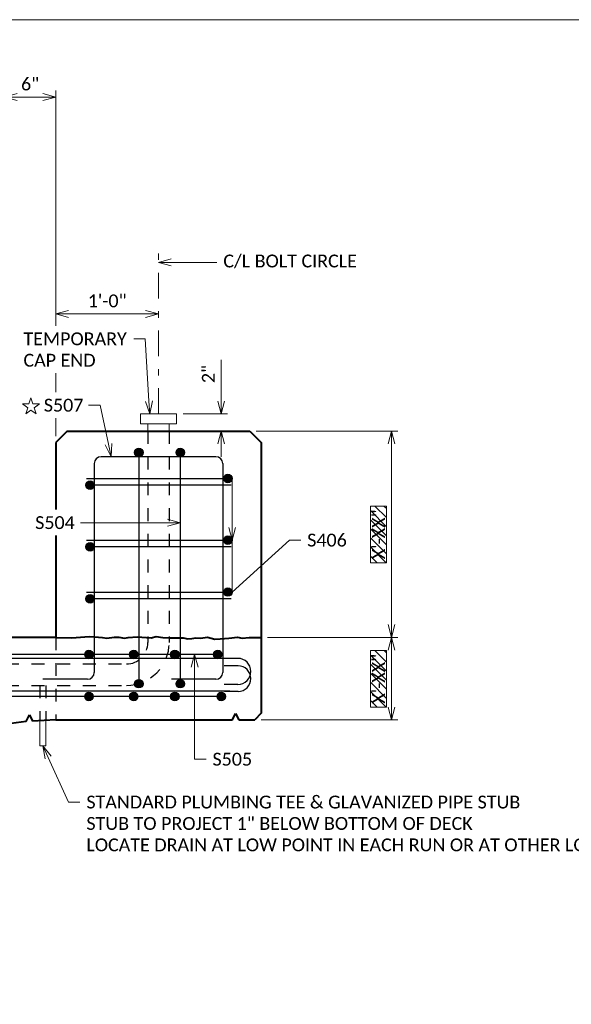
# Model space of a CAD drawing. Extents: x -1995 to -1379, y -2470 to -2218.
# Tile 6 of 9: x -1871 to -1806, y -2333 to -2218. Entities that reach past the tile are written whole.
import ezdxf
from ezdxf import colors
from ezdxf.entities.mleader import LeaderData, LeaderLine
from ezdxf.enums import TextEntityAlignment as Align
from ezdxf.math import Vec2, Vec3

# ---------------------------------------------------------------- set-up
doc = ezdxf.new("R2010")
doc.units = 0
doc.header["$MEASUREMENT"] = 0
doc.linetypes.add('Wisdot2', pattern=[0.125, 0.0625, -0.0625])
doc.linetypes.add('Wisdot4', pattern=[0.28125, 0.125, -0.0625, 0.03125, -0.0625])
doc.layers.add('B_ANNO_DESIGN_NOTES', color=1, linetype='Continuous', lineweight=18, true_color=0xff0000)
for name, color, linetype, lineweight in [('B_ANNO_DIM', 7, 'Continuous', 18), ('B_ANNO_SYMB', 7, 'Continuous', 18), ('B_ANNO_TEXT', 7, 'Continuous', 18), ('B_CNTR', 1, 'Wisdot4', 18), ('B_CONC', 1, 'Continuous', 40), ('B_DETAIL_HIDDEN', 7, 'Wisdot2', 25), ('B_REBAR', 5, 'Continuous', 25), ('B_STEEL', 92, 'Continuous', 18)]:
    doc.layers.add(name, color=color, linetype=linetype, lineweight=lineweight)
doc.layers.add('B_ANNO_NOPLOT', color=47, linetype='Continuous', lineweight=18, plot=False)
doc.styles.add('Annotative', font='calibri.ttf', dxfattribs={"height": 0.0625})
doc.styles.get("Standard").update_dxf_attribs({"font": 'calibri.ttf'})
doc.dimstyles.new('Annotative', dxfattribs={"dimscale": 0, "dimtxt": 0.0625, "dimasz": 0.0625, "dimexe": 0.03125, "dimexo": 0.03125, "dimgap": 0.03125, "dimtad": 1, "dimdec": 3, "dimzin": 3, "dimdsep": 46, "dimlunit": 4, "dimtxsty": 'Annotative', "dimblk": 'OPEN30', "dimcen": 0.03125, "dimclrd": 256, "dimclre": 256, "dimclrt": 256, "dimaunit": 1, "dimadec": 0, "dimazin": 3, "dimtfac": 0.75, "dimtdec": 3, "dimtofl": 0, "dimtmove": 0, "dimatfit": 3, "dimldrblk": 'OPEN30', "dimfxl": 1, "dimtfill": 1, "dimfrac": 1, "dimtolj": 1, "dimtzin": 0, "dimlwd": -1, "dimlwe": -1, "dimarcsym": 0})

# ---------------------------------------------------------------- blocks, each defined once
blk = doc.blocks.new('_Open30')
at = {"color": 0, "linetype": 'ByBlock', "lineweight": -2}
for p, q in [((-1, 0.268), (0, 0)), ((0, 0), (-1, -0.268)), ((0, 0), (-1, 0))]:
    blk.add_line(p, q, dxfattribs=at)
blk = doc.blocks.new('*D49')
at = {"layer": 'B_ANNO_DIM', "transparency": 16777216}
for p, q in [((-76.974, -94.2776), (-76.974, -94.0761)), ((-77.1598, -94.3401), (-76.9428, -94.3401)), ((-76.866, -94.4234), (-77.0053, -94.4234)), ((-76.974, -94.4859), (-76.974, -94.5484))]:
    blk.add_line(p, q, dxfattribs=at)
at = {"layer": 'Defpoints', "color": 0, "transparency": 16777216}
for p in [(-77.191, -94.3401), (-76.974, -94.4234), (-76.8348, -94.4234)]:
    blk.add_point(p, dxfattribs=at)
at = {"layer": 'B_ANNO_DIM', "transparency": 16777216, "xscale": 0.0625, "yscale": 0.0625, "zscale": 0.0625}
for p, rotation in [((-76.974, -94.3401), 270), ((-76.974, -94.4234), 90)]:
    blk.add_blockref('_Open30', p, dxfattribs=dict(at, rotation=rotation))
at = {"layer": 'B_ANNO_DIM', "transparency": 16777216, "insert": (-77.0368, -94.1456), "char_height": 0.0625, "attachment_point": 5, "rotation": 90, "bg_fill": 3, "box_fill_scale": 1.25, "bg_fill_color": 256, "bg_fill_true_color": 13158600, "bg_fill_transparency": 0}
blk.add_mtext('\\A1;2"', dxfattribs=at)
blk = doc.blocks.new('*D32')
at = {"layer": 'B_ANNO_DIM', "transparency": 16777216}
for p, q in [((-78.0291, -92.9268), (-78.0291, -92.7662)), ((-77.7792, -93.822), (-77.7792, -92.7662)), ((-77.9666, -92.7975), (-77.8417, -92.7975))]:
    blk.add_line(p, q, dxfattribs=at)
at = {"layer": 'Defpoints', "color": 0, "transparency": 16777216}
for p in [(-77.7792, -92.7975), (-78.0291, -92.958), (-77.7792, -93.8532)]:
    blk.add_point(p, dxfattribs=at)
at = {"layer": 'B_ANNO_DIM', "transparency": 16777216, "xscale": 0.0625, "yscale": 0.0625, "zscale": 0.0625, "rotation": 180}
blk.add_blockref('_Open30', (-78.0291, -92.7975), dxfattribs=at)
at = {"layer": 'B_ANNO_DIM', "transparency": 16777216, "xscale": 0.0625, "yscale": 0.0625, "zscale": 0.0625}
blk.add_blockref('_Open30', (-77.7792, -92.7975), dxfattribs=at)
at = {"layer": 'B_ANNO_DIM', "transparency": 16777216, "insert": (-77.9042, -92.7342), "char_height": 0.0625, "attachment_point": 5, "bg_fill": 3, "box_fill_scale": 1.25, "bg_fill_color": 256, "bg_fill_true_color": 13158600, "bg_fill_transparency": 0}
blk.add_mtext('\\A1;6"', dxfattribs=at)
blk = doc.blocks.new('*D33')
at = {"layer": 'B_ANNO_DIM', "transparency": 16777216}
for p, q in [((-77.7792, -94.4477), (-77.7792, -93.822)), ((-77.7167, -93.8532), (-77.3418, -93.8532))]:
    blk.add_line(p, q, dxfattribs=at)
at = {"layer": 'Defpoints', "color": 0, "transparency": 16777216}
for p in [(-77.2793, -93.8532), (-77.2793, -93.8532), (-77.7792, -94.479)]:
    blk.add_point(p, dxfattribs=at)
at = {"layer": 'B_ANNO_DIM', "transparency": 16777216, "xscale": 0.0625, "yscale": 0.0625, "zscale": 0.0625, "rotation": 180}
blk.add_blockref('_Open30', (-77.7792, -93.8532), dxfattribs=at)
at = {"layer": 'B_ANNO_DIM', "transparency": 16777216, "xscale": 0.0625, "yscale": 0.0625, "zscale": 0.0625}
blk.add_blockref('_Open30', (-77.2793, -93.8532), dxfattribs=at)
at = {"layer": 'B_ANNO_DIM', "transparency": 16777216, "insert": (-77.5292, -93.7899), "char_height": 0.0625, "attachment_point": 5, "bg_fill": 3, "box_fill_scale": 1.25, "bg_fill_color": 256, "bg_fill_true_color": 13158600, "bg_fill_transparency": 0}
blk.add_mtext('\\A1;1\'-0"', dxfattribs=at)
blk = doc.blocks.new('*D34')
at = {"layer": 'B_ANNO_DIM', "transparency": 16777216}
for p, q in [((-76.8035, -94.4234), (-76.1134, -94.4234)), ((-76.1447, -94.4859), (-76.1447, -95.3647)), ((-76.749, -95.4272), (-76.1134, -95.4272))]:
    blk.add_line(p, q, dxfattribs=at)
at = {"layer": 'Defpoints', "color": 0, "transparency": 16777216}
for p in [(-76.8348, -94.4234), (-76.7803, -95.4272), (-76.1447, -95.4272)]:
    blk.add_point(p, dxfattribs=at)
at = {"layer": 'B_ANNO_DIM', "transparency": 16777216, "xscale": 0.0625, "yscale": 0.0625, "zscale": 0.0625}
for p, rotation in [((-76.1447, -94.4234), 90), ((-76.1447, -95.4272), 270)]:
    blk.add_blockref('_Open30', p, dxfattribs=dict(at, rotation=rotation))
blk = doc.blocks.new('*D35')
at = {"layer": 'B_ANNO_DIM', "transparency": 16777216}
for p, q in [((-76.749, -95.4272), (-76.1134, -95.4272)), ((-76.1447, -95.4897), (-76.1447, -95.7666)), ((-76.7792, -95.8291), (-76.1134, -95.8291))]:
    blk.add_line(p, q, dxfattribs=at)
at = {"layer": 'Defpoints', "color": 0, "transparency": 16777216}
for p in [(-76.7803, -95.4272), (-76.8104, -95.8291), (-76.1447, -95.8291)]:
    blk.add_point(p, dxfattribs=at)
at = {"layer": 'B_ANNO_DIM', "transparency": 16777216, "xscale": 0.0625, "yscale": 0.0625, "zscale": 0.0625}
for p, rotation in [((-76.1447, -95.4272), 90), ((-76.1447, -95.8291), 270)]:
    blk.add_blockref('_Open30', p, dxfattribs=dict(at, rotation=rotation))
blk = doc.blocks.new('*U15')
at = {"layer": 'B_ANNO_SYMB', "color": 0, "lineweight": -2}
blk.add_lwpolyline([(-1.818, -0.853), (-1.702, -0.495), (-2.006, -0.274), (-1.63, -0.274), (-1.513, 0.084), (-1.397, -0.274), (-1.021, -0.274), (-1.325, -0.495), (-1.209, -0.853), (-1.513, -0.632), (-1.818, -0.853)], close=True, dxfattribs=at)
blk = doc.blocks.new('*U71')
at = {"layer": 'B_ANNO_NOPLOT', "flags": 128}
blk.add_lwpolyline([(-83.1375, -117.5131), (-83.1375, -107.0131), (-69.6405, -107.0131), (-69.6405, -107.5608), (-67.3875, -107.5608), (-67.3875, -115.8256), (-69.9471, -115.8256), (-69.9471, -117.5131)], close=True, dxfattribs=at)
blk = doc.blocks.new('INS_LIGHTDET_BASE')
at = {"layer": 'B_ANNO_DESIGN_NOTES'}
h = blk.add_hatch(dxfattribs=at)
h.set_pattern_fill('ANSI31', color=256, scale=0.25, angle=90)
h.set_pattern_definition([(135, (-170.823785, -12.122238), (-0.022097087, -0.022097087), [])])
h.paths.add_polyline_path([(-76.1692, -94.7879), (-76.2472, -94.7879), (-76.2472, -95.0638), (-76.1692, -95.0638)])
h = blk.add_hatch(dxfattribs=at)
h.set_pattern_fill('ANSI31', color=256, scale=0.25, angle=90)
h.set_pattern_definition([(135, (-170.823785, -12.82507), (-0.022097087, -0.022097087), [])])
h.paths.add_polyline_path([(-76.1692, -95.4908), (-76.2472, -95.4908), (-76.2472, -95.7667), (-76.1692, -95.7667)])
at = {"layer": 'B_REBAR'}
h = blk.add_hatch(color=256, dxfattribs=at)
edge = h.paths.add_edge_path()
edge.add_arc((-77.3754, -94.5274), 0.0207, 0, 360)
h = blk.add_hatch(color=256, dxfattribs=at)
edge = h.paths.add_edge_path()
edge.add_arc((-76.9413, -94.654), 0.0207, 0, 360)
h = blk.add_hatch(color=256, dxfattribs=at)
edge = h.paths.add_edge_path()
edge.add_arc((-77.6124, -94.6866), 0.0207, 0, 360)
h = blk.add_hatch(color=256, dxfattribs=at)
edge = h.paths.add_edge_path()
edge.add_arc((-77.6124, -94.987), 0.0207, 0, 360)
h = blk.add_hatch(color=256, dxfattribs=at)
edge = h.paths.add_edge_path()
edge.add_arc((-76.9413, -94.9543), 0.0207, 0, 360)
h = blk.add_hatch(color=256, dxfattribs=at)
edge = h.paths.add_edge_path()
edge.add_arc((-76.9413, -95.2068), 0.0207, 0, 360)
h = blk.add_hatch(color=256, dxfattribs=at)
edge = h.paths.add_edge_path()
edge.add_arc((-77.6124, -95.2395), 0.0207, 0, 360)
h = blk.add_hatch(color=256, dxfattribs=at)
edge = h.paths.add_edge_path()
edge.add_arc((-77.6179, -95.5105), 0.0207, 0, 360)
h = blk.add_hatch(color=256, dxfattribs=at)
edge = h.paths.add_edge_path()
edge.add_arc((-77.4001, -95.5105), 0.0207, 0, 360)
h = blk.add_hatch(color=256, dxfattribs=at)
edge = h.paths.add_edge_path()
edge.add_arc((-77.1997, -95.5105), 0.0207, 0, 360)
h = blk.add_hatch(color=256, dxfattribs=at)
edge = h.paths.add_edge_path()
edge.add_arc((-76.9911, -95.5105), 0.0207, 0, 360)
h = blk.add_hatch(color=256, dxfattribs=at)
edge = h.paths.add_edge_path()
edge.add_arc((-77.3754, -95.6527), 0.0207, 0, 360)
h = blk.add_hatch(color=256, dxfattribs=at)
edge = h.paths.add_edge_path()
edge.add_arc((-77.1732, -95.6527), 0.0207, 0, 360)
h = blk.add_hatch(color=256, dxfattribs=at)
edge = h.paths.add_edge_path()
edge.add_arc((-77.6179, -95.7149), 0.0207, 0, 360)
h = blk.add_hatch(color=256, dxfattribs=at)
edge = h.paths.add_edge_path()
edge.add_arc((-77.4001, -95.7149), 0.0207, 0, 360)
h = blk.add_hatch(color=256, dxfattribs=at)
edge = h.paths.add_edge_path()
edge.add_arc((-77.1997, -95.7149), 0.0207, 0, 360)
h = blk.add_hatch(color=256, dxfattribs=at)
edge = h.paths.add_edge_path()
edge.add_arc((-76.9737, -95.7149), 0.0207, 0, 360)
at = {"layer": 'B_ANNO_DESIGN_NOTES'}
for points in [[(-76.2472, -95.0638), (-76.2472, -94.7879), (-76.1692, -94.7879), (-76.1692, -95.0638)], [(-76.2472, -95.7667), (-76.2472, -95.4908), (-76.1692, -95.4908), (-76.1692, -95.7667)]]:
    blk.add_lwpolyline(points, close=True, dxfattribs=at)
at = {"layer": 'B_CNTR'}
blk.add_line((-77.2793, -94.3401), (-77.2793, -93.5227), dxfattribs=at)
at = {"layer": 'B_CONC'}
for p, q in [((-76.7792, -94.479), (-76.7792, -95.7962)), ((-77.7792, -95.4272), (-81.2931, -95.4272)), ((-77.7792, -95.4272), (-77.7014, -95.4289)), ((-77.7014, -95.4289), (-77.659, -95.4258)), ((-77.659, -95.4258), (-77.6165, -95.4227)), ((-77.6165, -95.4227), (-77.5907, -95.4242)), ((-77.5907, -95.4242), (-77.5514, -95.4274)), ((-77.5514, -95.4274), (-77.5316, -95.4305)), ((-77.5316, -95.4305), (-77.4952, -95.4258)), ((-77.4952, -95.4258), (-77.4725, -95.4258)), ((-77.4725, -95.4258), (-77.4451, -95.4305)), ((-77.4451, -95.4305), (-77.427, -95.4274)), ((-77.427, -95.4274), (-77.3831, -95.4242)), ((-77.3831, -95.4242), (-77.315, -95.4289)), ((-77.315, -95.4289), (-77.2907, -95.4227)), ((-77.2907, -95.4227), (-77.2574, -95.4274)), ((-77.2574, -95.4274), (-77.227, -95.4289)), ((-77.227, -95.4289), (-77.1936, -95.4289)), ((-77.1936, -95.4289), (-77.1588, -95.4289)), ((-77.1588, -95.4289), (-77.1361, -95.4349)), ((-77.1361, -95.4349), (-77.1163, -95.4333)), ((-77.1163, -95.4333), (-77.098, -95.4289)), ((-77.098, -95.4289), (-77.0754, -95.4305)), ((-77.0754, -95.4305), (-77.0405, -95.4258)), ((-77.0405, -95.4258), (-77.0056, -95.4365)), ((-77.0056, -95.4365), (-76.9798, -95.4349)), ((-76.9798, -95.4349), (-76.9361, -95.4305)), ((-76.9361, -95.4305), (-76.895, -95.4258)), ((-76.895, -95.4258), (-76.8723, -95.4305)), ((-76.8723, -95.4305), (-76.8374, -95.4274)), ((-76.8374, -95.4274), (-76.7803, -95.4272)), ((-77.9236, -95.8368), (-78.3438, -95.8916)), ((-77.9236, -95.8368), (-77.908, -95.8046)), ((-77.908, -95.8046), (-77.8924, -95.8351)), ((-77.7792, -95.8291), (-77.8924, -95.8351)), ((-77.7792, -95.8291), (-76.9198, -95.8291)), ((-76.9198, -95.8291), (-76.9042, -95.7978)), ((-76.9042, -95.7978), (-76.8886, -95.8291)), ((-76.8886, -95.8291), (-76.8104, -95.8291)), ((-76.7792, -95.7962), (-76.8104, -95.8291))]:
    blk.add_line(p, q, dxfattribs=at)
at = {"layer": 'B_DETAIL_HIDDEN'}
for p, q in [((-77.2271, -94.4234), (-77.2271, -95.4526)), ((-77.7792, -95.4272), (-77.7792, -95.8291)), ((-81.2723, -95.5567), (-77.4354, -95.5567)), ((-81.2723, -95.6609), (-77.4354, -95.6609)), ((-77.8576, -95.6609), (-77.8576, -95.8334)), ((-77.8272, -95.6609), (-77.8272, -95.8316))]:
    blk.add_line(p, q, dxfattribs=at)
for radius in [0.1042, 0.2083]:
    blk.add_arc((-77.4354, -95.4525), radius, 270, 0, dxfattribs=at)
at = {"layer": 'B_REBAR'}
for p, q in [((-77.3754, -94.5274), (-77.3754, -95.6734)), ((-77.5918, -94.5814), (-77.5918, -95.5981)), ((-76.9668, -94.5814), (-76.9668, -95.5981)), ((-76.9248, -94.6866), (-77.6331, -94.6866)), ((-77.629, -94.654), (-76.9206, -94.654)), ((-77.629, -94.9543), (-76.9206, -94.9543)), ((-76.9248, -94.987), (-77.6331, -94.987)), ((-77.629, -95.2068), (-76.9206, -95.2068)), ((-76.9248, -95.2395), (-77.6331, -95.2395)), ((-76.8931, -95.5294), (-80.1641, -95.5294)), ((-76.9857, -95.5105), (-79.1421, -95.5105)), ((-76.8922, -95.5656), (-76.9592, -95.5656)), ((-77.625, -95.6313), (-77.8418, -95.6313)), ((-77.0001, -95.6313), (-77.2167, -95.6313)), ((-76.9323, -95.6898), (-80.1641, -95.6898)), ((-76.8931, -95.6562), (-76.9601, -95.6562)), ((-76.8922, -95.6906), (-76.9582, -95.6906)), ((-76.9706, -95.7149), (-79.1421, -95.7149))]:
    blk.add_line(p, q, dxfattribs=at)
for centre in [(-77.3754, -94.5274), (-76.9413, -94.654), (-77.6124, -94.6866), (-77.6124, -94.987), (-76.9413, -94.9543), (-76.9413, -95.2068), (-77.6124, -95.2395), (-77.6179, -95.5105), (-77.4001, -95.5105), (-77.1997, -95.5105), (-76.9911, -95.5105), (-77.3754, -95.6527), (-77.1732, -95.6527), (-77.6179, -95.7149), (-77.4001, -95.7149), (-77.1997, -95.7149), (-76.9737, -95.7149)]:
    blk.add_circle(centre, 0.0207, dxfattribs=at)
for centre, radius, end in [((-76.8931, -95.5928), 0.0634, 90), ((-77.6251, -95.5981), 0.0333, 0), ((-77, -95.5981), 0.0333, 0), ((-76.8922, -95.6281), 0.0625, 90)]:
    blk.add_arc(centre, radius, 270, end, dxfattribs=at)
at = {"layer": 'B_STEEL'}
for p, q in [((-77.2271, -94.3884), (-77.2271, -94.4234)), ((-77.8576, -95.8316), (-77.8576, -95.9553)), ((-77.8272, -95.8316), (-77.8272, -95.9553)), ((-77.8576, -95.9553), (-77.8272, -95.9553))]:
    blk.add_line(p, q, dxfattribs=at)
at = {"layer": 'B_ANNO_TEXT'}
for tag, p in [('LN1', (-79.6279, -92.7339)), ('LN4', (-79.3649, -97.3571)), ('LN7', (-73.3878, -100.3375)), ('BN2', (-74.1939, -101.9739)), ('LN9', (-73.8065, -101.9745)), ('BN3', (-74.1939, -102.1198)), ('BN4', (-74.1939, -102.2658)), ('BN5', (-74.1939, -102.4114)), ('LN10', (-73.8065, -102.412)), ('BN6', (-74.1939, -102.5574)), ('LN11', (-73.8065, -102.558))]:
    blk.add_attdef(tag, text='', height=0.0625, dxfattribs=at).set_placement(p, align=Align.MIDDLE_CENTER)
for tag, rotation, p in [('LN3', 90, (-76.2082, -94.9259)), ('LN2', 90, (-76.2082, -95.6287)), ('LN6', 90, (-70.888, -99.0376)), ('LN5', 90, (-75.0704, -99.1352)), ('LN8', 45, (-77.9949, -101.8624))]:
    blk.add_attdef(tag, text='', height=0.0625, rotation=rotation, dxfattribs=at).set_placement(p, align=Align.MIDDLE_CENTER)
for tag, p in [('BN1', (-82.8334, -95.005)), ('DIA1', (-81.1096, -95.1281)), ('BN7', (-80.5415, -98.2954)), ('DIA2', (-79.0163, -99.5478))]:
    blk.add_attdef(tag, p, '', height=0.0625, dxfattribs=at)
for tag, p in [('SN1', (-69.9126, -99.4624)), ('SN2', (-69.6339, -100.7136))]:
    blk.add_attdef(tag, text='', height=0.0625, dxfattribs=at).set_placement(p, align=Align.MIDDLE_LEFT)
at = {"layer": 'B_ANNO_DIM'}
dim = blk.add_linear_dim(base=(-77.7792, -92.7975), p1=(-78.0291, -92.958), p2=(-77.7792, -93.8532), text='6"', dimstyle='Annotative', override={"dimscale": 24, "dimtxt": 0.002604, "dimasz": 0.002604, "dimexe": 0.001302, "dimexo": 0.001302, "dimgap": 0.001302, "dimtxsty": 'Standard', "dimcen": 0.001302, "dimtix": 0, "dimtofl": 0, "dimtmove": 1, "dimatfit": 3}, dxfattribs=at)
dim.commit()
dim.dimension.update_dxf_attribs({"geometry": '*D32', "text_midpoint": (-77.9042, -92.7342)})
for base, p1, p2, override, picture, middle in [((-76.1447, -95.4272), (-76.8348, -94.4234), (-76.7803, -95.4272), {"dimscale": 24, "dimtxt": 0.002604, "dimasz": 0.002604, "dimexe": 0.001302, "dimexo": 0.001302, "dimgap": 0.001302, "dimtxsty": 'Standard', "dimcen": 0.001302, "dimtix": 0, "dimtofl": 0, "dimtmove": 0, "dimatfit": 3}, '*D34', (-76.1447, -94.9253)), ((-76.1447, -95.8291), (-76.7803, -95.4272), (-76.8104, -95.8291), {"dimscale": 24, "dimtxt": 0.002604, "dimasz": 0.002604, "dimexe": 0.001302, "dimexo": 0.001302, "dimgap": 0.001302, "dimtxsty": 'Standard', "dimcen": 0.001302, "dimtix": 0, "dimtofl": 0, "dimtmove": 1, "dimatfit": 3}, '*D35', (-76.1447, -95.6281))]:
    dim = blk.add_linear_dim(base=base, p1=p1, p2=p2, angle=90, text=' ', dimstyle='Annotative', override=override, dxfattribs=at)
    dim.commit()
    dim.dimension.update_dxf_attribs({"geometry": picture, "text_midpoint": middle})
ml = blk.add_multileader_mtext('Standard', dxfattribs=at)
ml.set_content('S406', color=256)
ml.set_leader_properties(color=256, linetype='ByLayer', lineweight=-1)
ml.set_arrow_properties(name='OPEN30')
ml.build(insert=Vec2(0, 0))
ml.multileader.update_dxf_attribs({"dogleg_length": 0.0556, "arrow_head_size": 0.0625})
ctx = ml.context
ctx.base_point, ctx.char_height, ctx.arrow_head_size, ctx.landing_gap_size, ctx.plane_origin = Vec3(-76.5866, -94.9543), 0.0625, 0.0625, 0.0312, Vec3(-76.9206, -94.9543)
notes = []
notes.append((ctx, [(0, (1, 1, 0), (-76.6422, -94.9543), (1, 0), 0.0556, [(2, [(-76.9206, -94.9543), (-76.9206, -94.654), (-76.9206, -95.2068)], 0, [])])]))
ctx.mtext.insert, ctx.mtext.flow_direction = Vec3(-76.5554, -94.9226), 5
ml = blk.add_multileader_mtext('Standard', dxfattribs=at)
ml.set_content('S505', color=256)
ml.set_leader_properties(color=256, linetype='ByLayer', lineweight=-1)
ml.set_arrow_properties(name='OPEN30')
ml.build(insert=Vec2(0, 0))
ml.multileader.update_dxf_attribs({"dogleg_length": 0.0556, "arrow_head_size": 0.0625})
ctx = ml.context
ctx.base_point, ctx.char_height, ctx.arrow_head_size, ctx.landing_gap_size, ctx.plane_origin = Vec3(-77.0477, -96.0207), 0.0625, 0.0625, 0.0312, Vec3(-77.1033, -95.5105)
notes.append((ctx, [(0, (1, 1, 0), (-77.1033, -96.0207), (1, 0), 0.0556, [(1, [(-77.1033, -95.5105), (-77.1033, -95.7149)], 0, [])])]))
ctx.mtext.insert, ctx.mtext.flow_direction = Vec3(-77.0165, -95.989), 5
ml = blk.add_multileader_mtext('Standard', dxfattribs=at)
ml.set_content('STANDARD PLUMBING TEE & GLAVANIZED PIPE STUB\\PSTUB TO PROJECT 1" BELOW BOTTOM OF DECK\\PLOCATE DRAIN AT LOW POINT IN EACH RUN OR AT OTHER LOCATIONS WHERE CONDUIT DOES NOT DRAIN', color=256)
ml.set_leader_properties(color=256, linetype='ByLayer', lineweight=-1)
ml.set_arrow_properties(name='OPEN30')
ml.build(insert=Vec2(0, 0))
ml.multileader.update_dxf_attribs({"dogleg_length": 0.0556, "arrow_head_size": 0.0625})
ctx = ml.context
ctx.base_point, ctx.char_height, ctx.arrow_head_size, ctx.landing_gap_size, ctx.plane_origin = Vec3(-77.6615, -96.2292), 0.0625, 0.0625, 0.0312, Vec3(-77.8424, -95.9553)
notes.append((ctx, [(0, (1, 1, 0), (-77.7171, -96.2292), (1, 0), 0.0556, [(0, [(-77.8424, -95.9553)], 0, [])])]))
ctx.mtext.insert, ctx.mtext.width, ctx.mtext.defined_height, ctx.mtext.flow_direction = Vec3(-77.6303, -96.1975), 2.267246, 0.2633, 5
for ctx, leaders in notes:
    for number, flags, end, landing, length, lines in leaders:
        leader = LeaderData()
        leader.index, (leader.has_last_leader_line, leader.has_dogleg_vector, leader.attachment_direction) = number, flags
        leader.last_leader_point, leader.dogleg_vector, leader.dogleg_length = Vec3(end), Vec3(landing), length
        for number, points, colour, breaks in lines:
            line = LeaderLine()
            line.index, line.vertices, line.color, line.breaks = number, Vec3.list(points), colors.encode_raw_color(colour), breaks
            leader.lines.append(line)
        ctx.leaders.append(leader)
dim = blk.add_linear_dim(base=(-77.2793, -93.8532), p1=(-77.7792, -94.479), p2=(-77.2793, -93.8532), text='1\'-0"', dimstyle='Annotative', override={"dimscale": 24, "dimtxt": 0.002604, "dimasz": 0.002604, "dimexe": 0.001302, "dimexo": 0.001302, "dimgap": 0.001302, "dimtxsty": 'Standard', "dimcen": 0.001302, "dimtix": 0, "dimtofl": 0, "dimtmove": 0, "dimatfit": 3}, dxfattribs=at)
dim.commit()
dim.dimension.update_dxf_attribs({"geometry": '*D33', "text_midpoint": (-77.5292, -93.7899)})
dim = blk.add_linear_dim(base=(-76.974, -94.4234), p1=(-77.191, -94.3401), p2=(-76.8348, -94.4234), angle=90, text='2"', dimstyle='Annotative', override={"dimscale": 24, "dimtxt": 0.002604, "dimasz": 0.002604, "dimexe": 0.001302, "dimexo": 0.001302, "dimgap": 0.001302, "dimtxsty": 'Standard', "dimcen": 0.001302}, dxfattribs=at)
dim.commit()
dim.dimension.update_dxf_attribs({"geometry": '*D49', "text_midpoint": (-76.974, -94.1456), "dimtype": 128})
at = {"layer": 'B_REBAR'}
h = blk.add_hatch(color=256, dxfattribs=at)
edge = h.paths.add_edge_path()
edge.add_arc((-77.1732, -94.5274), 0.0207, 0, 360)
at = {"layer": 'B_CONC'}
blk.add_line((-76.8348, -94.4234), (-76.7792, -94.479), dxfattribs=at)
at = {"layer": 'B_DETAIL_HIDDEN'}
blk.add_line((-77.3313, -94.4234), (-77.3313, -95.4526), dxfattribs=at)
at = {"layer": 'B_REBAR'}
blk.add_line((-77.1733, -94.5274), (-77.1733, -95.6734), dxfattribs=at)
blk.add_circle((-77.1732, -94.5274), 0.0207, dxfattribs=at)
blk.add_arc((-77, -94.5814), 0.0333, 0, 90, dxfattribs=at)
at = {"layer": 'B_STEEL'}
for p, q in [((-77.191, -94.3401), (-77.191, -94.3884)), ((-77.191, -94.3884), (-77.3675, -94.3884)), ((-77.3313, -94.3884), (-77.3313, -94.4234))]:
    blk.add_line(p, q, dxfattribs=at)
at = {"layer": 'B_ANNO_DIM'}
ml = blk.add_multileader_mtext('Standard', dxfattribs=at)
ml.set_content('C/L BOLT CIRCLE', color=256)
ml.set_leader_properties(color=256, linetype='ByLayer', lineweight=-1)
ml.set_arrow_properties(name='OPEN30')
ml.build(insert=Vec2(0, 0))
ml.multileader.update_dxf_attribs({"dogleg_length": 0.0556, "arrow_head_size": 0.0625})
ctx = ml.context
ctx.base_point, ctx.char_height, ctx.arrow_head_size, ctx.landing_gap_size, ctx.plane_origin = Vec3(-76.9948, -93.6022), 0.0625, 0.0625, 0.0312, Vec3(-77.2793, -93.6022)
notes = []
notes.append((ctx, [(0, (1, 1, 0), (-77.0504, -93.6022), (1, 0), 0.0556, [(0, [(-77.2793, -93.6022)], 0, [])])]))
ctx.mtext.insert, ctx.mtext.flow_direction = Vec3(-76.9636, -93.5642), 5
ml = blk.add_multileader_mtext('Standard', dxfattribs=at)
ml.set_content('S507', color=256)
ml.set_leader_properties(color=256, linetype='ByLayer', lineweight=-1)
ml.set_arrow_properties(name='OPEN30')
ml.build(insert=Vec2(0, 0))
ml.multileader.update_dxf_attribs({"dogleg_length": 0.0556, "arrow_head_size": 0.0625})
ctx = ml.context
ctx.base_point, ctx.char_height, ctx.arrow_head_size, ctx.landing_gap_size, ctx.plane_origin = Vec3(-77.8689, -94.2978), 0.0625, 0.0625, 0.0312, Vec3(-77.5918, -94.5956)
notes.append((ctx, [(0, (1, 1, 0), (-77.5639, -94.2978), (-1, 0), 0.0556, [(0, [(-77.5097, -94.5481)], 0, [])])]))
ctx.mtext.insert, ctx.mtext.flow_direction = Vec3(-77.8377, -94.2661), 5
ctx.mtext.has_bg_fill, ctx.mtext.bg_color, ctx.mtext.bg_scale_factor, ctx.mtext.bg_transparency, ctx.mtext.use_window_bg_color = 1, -1027028792, 1.5, 0, 1
for ctx, leaders in notes:
    for number, flags, end, landing, length, lines in leaders:
        leader = LeaderData()
        leader.index, (leader.has_last_leader_line, leader.has_dogleg_vector, leader.attachment_direction) = number, flags
        leader.last_leader_point, leader.dogleg_vector, leader.dogleg_length = Vec3(end), Vec3(landing), length
        for number, points, colour, breaks in lines:
            line = LeaderLine()
            line.index, line.vertices, line.color, line.breaks = number, Vec3.list(points), colors.encode_raw_color(colour), breaks
            leader.lines.append(line)
        ctx.leaders.append(leader)
at = {"layer": 'B_CONC'}
for p, q in [((-77.7236, -94.4234), (-77.7792, -94.479)), ((-77.7236, -94.4234), (-76.8348, -94.4234)), ((-77.7792, -94.479), (-77.7792, -95.4272))]:
    blk.add_line(p, q, dxfattribs=at)
at = {"layer": 'B_REBAR'}
blk.add_line((-77, -94.5481), (-77.5584, -94.5481), dxfattribs=at)
blk.add_arc((-77.5584, -94.5814), 0.0333, 90, 180, dxfattribs=at)
at = {"layer": 'B_ANNO_DIM'}
ml = blk.add_multileader_mtext('Standard', dxfattribs=at)
ml.set_content('TEMPORARY\\PCAP END', color=256)
ml.set_leader_properties(color=256, linetype='ByLayer', lineweight=-1)
ml.set_arrow_properties(name='OPEN30')
ml.build(insert=Vec2(0, 0))
ml.multileader.update_dxf_attribs({"dogleg_length": 0.0556, "arrow_head_size": 0.0625})
ctx = ml.context
ctx.base_point, ctx.char_height, ctx.arrow_head_size, ctx.landing_gap_size, ctx.plane_origin = Vec3(-77.9678, -93.9746), 0.0625, 0.0625, 0.0312, Vec3(-77.3008, -94.3401)
notes = []
notes.append((ctx, [(0, (1, 1, 0), (-77.3439, -93.9746), (-1, 0), 0.0556, [(0, [(-77.3221, -94.3401)], 0, [])])]))
ctx.mtext.insert, ctx.mtext.flow_direction = Vec3(-77.9366, -93.943), 5
ctx.mtext.has_bg_fill, ctx.mtext.bg_color, ctx.mtext.bg_scale_factor, ctx.mtext.bg_transparency, ctx.mtext.use_window_bg_color = 1, -1027028792, 1.5, 0, 1
for ctx, leaders in notes:
    for number, flags, end, landing, length, lines in leaders:
        leader = LeaderData()
        leader.index, (leader.has_last_leader_line, leader.has_dogleg_vector, leader.attachment_direction) = number, flags
        leader.last_leader_point, leader.dogleg_vector, leader.dogleg_length = Vec3(end), Vec3(landing), length
        for number, points, colour, breaks in lines:
            line = LeaderLine()
            line.index, line.vertices, line.color, line.breaks = number, Vec3.list(points), colors.encode_raw_color(colour), breaks
            leader.lines.append(line)
        ctx.leaders.append(leader)
at = {"layer": 'B_ANNO_NOPLOT', "flags": 128}
blk.add_lwpolyline([(-83.1375, -102.921), (-83.1375, -92.421), (-69.6405, -92.421), (-69.6405, -92.9687), (-67.3875, -92.9687), (-67.3875, -101.2336), (-69.9471, -101.2336), (-69.9471, -102.921)], close=True, dxfattribs=at)
at = {"layer": 'B_STEEL'}
for p, q in [((-77.191, -94.3401), (-77.3675, -94.3401)), ((-77.3675, -94.3401), (-77.3675, -94.3884))]:
    blk.add_line(p, q, dxfattribs=at)
at = {"layer": 'B_ANNO_SYMB', "xscale": 0.08333333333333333, "yscale": 0.08333333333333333, "zscale": 0.08333333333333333}
blk.add_blockref('*U15', (-77.774, -94.2685), dxfattribs=at)
at = {"layer": 'B_ANNO_DIM'}
ml = blk.add_multileader_mtext('Standard', dxfattribs=at)
ml.set_content('S504', color=256)
ml.set_leader_properties(color=256, linetype='ByLayer', lineweight=-1)
ml.set_arrow_properties(name='OPEN30')
ml.build(insert=Vec2(0, 0))
ml.multileader.update_dxf_attribs({"dogleg_length": 0.0556, "arrow_head_size": 0.0625})
ctx = ml.context
ctx.base_point, ctx.char_height, ctx.arrow_head_size, ctx.landing_gap_size, ctx.plane_origin = Vec3(-77.9109, -94.8692), 0.0625, 0.0625, 0.0312, Vec3(-77.1733, -94.8692)
notes = []
notes.append((ctx, [(0, (1, 1, 0), (-77.6042, -94.8692), (-1, 0), 0.0556, [(1, [(-77.1733, -94.8692), (-77.3313, -94.8692)], 0, [])])]))
ctx.mtext.insert, ctx.mtext.flow_direction = Vec3(-77.8797, -94.8375), 5
ctx.mtext.has_bg_fill, ctx.mtext.bg_color, ctx.mtext.bg_scale_factor, ctx.mtext.bg_transparency, ctx.mtext.use_window_bg_color = 1, -1027028792, 1.5, 0, 1
for ctx, leaders in notes:
    for number, flags, end, landing, length, lines in leaders:
        leader = LeaderData()
        leader.index, (leader.has_last_leader_line, leader.has_dogleg_vector, leader.attachment_direction) = number, flags
        leader.last_leader_point, leader.dogleg_vector, leader.dogleg_length = Vec3(end), Vec3(landing), length
        for number, points, colour, breaks in lines:
            line = LeaderLine()
            line.index, line.vertices, line.color, line.breaks = number, Vec3.list(points), colors.encode_raw_color(colour), breaks
            leader.lines.append(line)
        ctx.leaders.append(leader)

msp = doc.modelspace()

# ---------------------------------------------------------------- block references
ref = msp.add_blockref('INS_LIGHTDET_BASE', (0, 0), dxfattribs=dict(xscale=24, yscale=24, zscale=24))
ref.add_attrib('LN2', 'X\'-XX"', dxfattribs={"layer": 'B_ANNO_TEXT', "height": 1.5, "rotation": 90}).set_placement((-1829, -2295.09), align=Align.MIDDLE_CENTER)
ref.add_attrib('LN3', 'X\'-XX"', dxfattribs={"layer": 'B_ANNO_TEXT', "height": 1.5, "rotation": 90}).set_placement((-1829, -2278.22), align=Align.MIDDLE_CENTER)

# ---------------------------------------------------------------- next in the draw order: block references
at = {"xscale": 24, "yscale": 24, "zscale": 24}
msp.add_blockref('*U71', (0, 350.21), dxfattribs=at)

doc.saveas('drawing.dxf')
